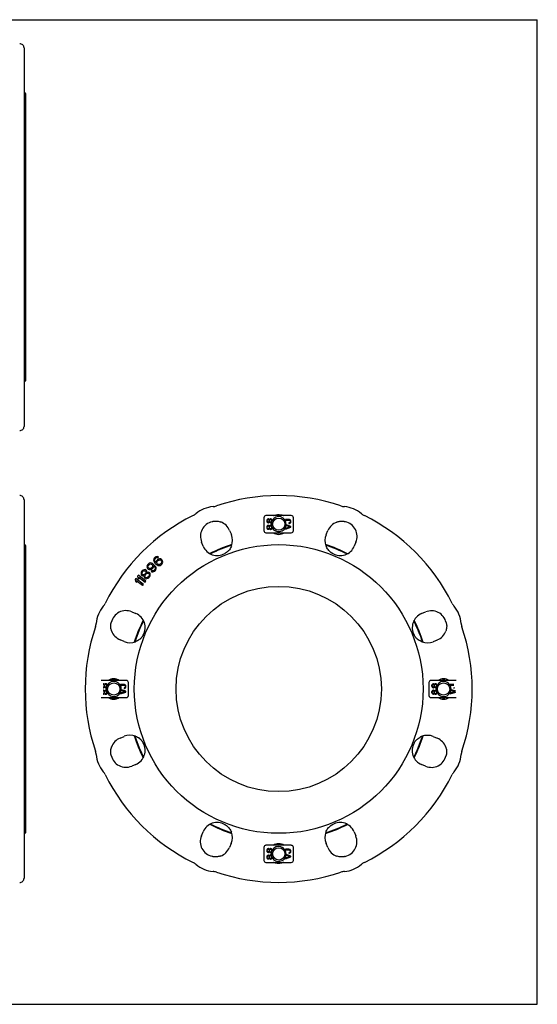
# Model space of a CAD drawing. Header units: inches. Extents: x 0 to 22, y 0 to 17.
# Tile 6 of 6: x 13.1 to 22, y 0 to 17. Entities that reach past the tile are written whole.
import ezdxf

# ---------------------------------------------------------------- set-up
doc = ezdxf.new("R2010")
doc.units = ezdxf.units.IN
doc.header["$LTSCALE"] = 1.21
doc.header["$MEASUREMENT"] = 0
doc.layers.get('0').update_dxf_attribs({"linetype": 'CONTINUOUS'})

msp = doc.modelspace()

# ---------------------------------------------------------------- linework, layer by layer
at = {"color": 7, "linetype": 'CONTINUOUS'}
for p, q in [((0, 17), (22, 17)), ((22, 0), (22, 17)), ((13.142, 16.513), (13.142, 9.977)), ((13.154, 15.737), (13.142, 15.737)), ((13.166, 15.726), (13.166, 10.765)), ((13.154, 10.753), (13.142, 10.753)), ((13.142, 8.712), (13.142, 2.176)), ((16.387, 8.333), (16.393, 8.335)), ((16.393, 8.335), (16.393, 8.335)), ((16.408, 8.339), (16.414, 8.34)), ((16.412, 8.34), (16.416, 8.34)), ((16.414, 8.34), (16.414, 8.34)), ((16.429, 8.342), (16.429, 8.342)), ((17.283, 8.402), (17.283, 8.178)), ((17.755, 8.438), (17.318, 8.438)), ((17.332, 8.361), (17.33, 8.351)), ((17.33, 8.351), (17.33, 8.343)), ((17.33, 8.343), (17.332, 8.333)), ((17.338, 8.371), (17.332, 8.361)), ((17.332, 8.333), (17.338, 8.324)), ((17.344, 8.377), (17.338, 8.371)), ((17.34, 8.351), (17.342, 8.359)), ((17.34, 8.343), (17.34, 8.351)), ((17.342, 8.335), (17.34, 8.343)), ((17.342, 8.359), (17.348, 8.367)), ((17.348, 8.328), (17.342, 8.335)), ((17.354, 8.381), (17.344, 8.377)), ((17.348, 8.367), (17.354, 8.371)), ((17.36, 8.381), (17.354, 8.381)), ((17.354, 8.371), (17.358, 8.371)), ((17.358, 8.371), (17.364, 8.367)), ((17.368, 8.377), (17.36, 8.381)), ((17.364, 8.367), (17.37, 8.359)), ((17.37, 8.335), (17.364, 8.328)), ((17.375, 8.371), (17.368, 8.377)), ((17.37, 8.359), (17.373, 8.351)), ((17.373, 8.343), (17.37, 8.335)), ((17.373, 8.351), (17.373, 8.343)), ((17.377, 8.367), (17.375, 8.371)), ((17.379, 8.371), (17.377, 8.367)), ((17.385, 8.379), (17.379, 8.371)), ((17.381, 8.351), (17.383, 8.359)), ((17.381, 8.343), (17.381, 8.351)), ((17.383, 8.335), (17.381, 8.343)), ((17.383, 8.359), (17.387, 8.367)), ((17.387, 8.328), (17.383, 8.335)), ((17.395, 8.383), (17.385, 8.379)), ((17.387, 8.367), (17.395, 8.373)), ((17.401, 8.383), (17.395, 8.383)), ((17.395, 8.373), (17.401, 8.373)), ((17.411, 8.379), (17.401, 8.383)), ((17.401, 8.373), (17.409, 8.367)), ((17.409, 8.367), (17.413, 8.359)), ((17.413, 8.335), (17.409, 8.328)), ((17.417, 8.373), (17.411, 8.379)), ((17.413, 8.359), (17.415, 8.351)), ((17.415, 8.343), (17.413, 8.335)), ((17.415, 8.351), (17.415, 8.343)), ((17.423, 8.363), (17.417, 8.373)), ((17.417, 8.322), (17.423, 8.332)), ((17.425, 8.353), (17.423, 8.363)), ((17.423, 8.332), (17.425, 8.341)), ((17.425, 8.341), (17.425, 8.353)), ((17.653, 8.37), (17.653, 8.359)), ((17.715, 8.37), (17.653, 8.37)), ((17.653, 8.359), (17.715, 8.359)), ((17.725, 8.368), (17.715, 8.37)), ((17.715, 8.359), (17.723, 8.357)), ((17.723, 8.357), (17.729, 8.353)), ((17.733, 8.364), (17.725, 8.368)), ((17.729, 8.353), (17.733, 8.347)), ((17.741, 8.357), (17.733, 8.364)), ((17.733, 8.347), (17.735, 8.339)), ((17.735, 8.331), (17.733, 8.323)), ((17.735, 8.339), (17.735, 8.331)), ((17.745, 8.349), (17.741, 8.357)), ((17.747, 8.339), (17.745, 8.349)), ((17.745, 8.321), (17.747, 8.331)), ((17.747, 8.331), (17.747, 8.339)), ((17.791, 8.178), (17.791, 8.402)), ((18.646, 8.341), (18.646, 8.341)), ((18.659, 8.339), (18.664, 8.339)), ((18.662, 8.339), (18.662, 8.339)), ((18.662, 8.339), (18.667, 8.338)), ((18.682, 8.334), (18.688, 8.332)), ((18.682, 8.334), (18.682, 8.334)), ((16.69, 8.18), (16.72, 8.109)), ((17.332, 8.249), (17.33, 8.239)), ((17.33, 8.239), (17.33, 8.231)), ((17.33, 8.231), (17.332, 8.221)), ((17.338, 8.259), (17.332, 8.249)), ((17.332, 8.221), (17.338, 8.211)), ((17.338, 8.324), (17.344, 8.318)), ((17.344, 8.265), (17.338, 8.259)), ((17.338, 8.211), (17.344, 8.206)), ((17.34, 8.239), (17.342, 8.247)), ((17.34, 8.231), (17.34, 8.239)), ((17.342, 8.223), (17.34, 8.231)), ((17.342, 8.247), (17.348, 8.255)), ((17.348, 8.215), (17.342, 8.223)), ((17.344, 8.318), (17.354, 8.314)), ((17.354, 8.269), (17.344, 8.265)), ((17.344, 8.206), (17.354, 8.202)), ((17.354, 8.324), (17.348, 8.328)), ((17.348, 8.255), (17.354, 8.259)), ((17.354, 8.211), (17.348, 8.215)), ((17.358, 8.324), (17.354, 8.324)), ((17.354, 8.314), (17.36, 8.314)), ((17.36, 8.269), (17.354, 8.269)), ((17.354, 8.259), (17.358, 8.259)), ((17.358, 8.211), (17.354, 8.211)), ((17.354, 8.202), (17.36, 8.202)), ((17.364, 8.328), (17.358, 8.324)), ((17.358, 8.259), (17.364, 8.255)), ((17.364, 8.215), (17.358, 8.211)), ((17.36, 8.314), (17.368, 8.318)), ((17.368, 8.265), (17.36, 8.269)), ((17.36, 8.202), (17.368, 8.206)), ((17.364, 8.255), (17.37, 8.247)), ((17.37, 8.223), (17.364, 8.215)), ((17.368, 8.318), (17.375, 8.324)), ((17.375, 8.259), (17.368, 8.265)), ((17.368, 8.206), (17.375, 8.211)), ((17.37, 8.247), (17.373, 8.239)), ((17.373, 8.231), (17.37, 8.223)), ((17.373, 8.239), (17.373, 8.231)), ((17.375, 8.324), (17.377, 8.328)), ((17.377, 8.255), (17.375, 8.259)), ((17.375, 8.211), (17.377, 8.215)), ((17.377, 8.328), (17.379, 8.324)), ((17.379, 8.259), (17.377, 8.255)), ((17.377, 8.215), (17.379, 8.211)), ((17.379, 8.324), (17.385, 8.316)), ((17.385, 8.267), (17.379, 8.259)), ((17.379, 8.211), (17.385, 8.204)), ((17.381, 8.239), (17.383, 8.247)), ((17.381, 8.231), (17.381, 8.239)), ((17.383, 8.223), (17.381, 8.231)), ((17.383, 8.247), (17.387, 8.255)), ((17.387, 8.215), (17.383, 8.223)), ((17.385, 8.316), (17.395, 8.312)), ((17.395, 8.27), (17.385, 8.267)), ((17.385, 8.204), (17.395, 8.2)), ((17.395, 8.322), (17.387, 8.328)), ((17.387, 8.255), (17.395, 8.261)), ((17.395, 8.209), (17.387, 8.215)), ((17.401, 8.322), (17.395, 8.322)), ((17.395, 8.312), (17.401, 8.312)), ((17.401, 8.27), (17.395, 8.27)), ((17.395, 8.261), (17.401, 8.261)), ((17.401, 8.209), (17.395, 8.209)), ((17.395, 8.2), (17.401, 8.2)), ((17.409, 8.328), (17.401, 8.322)), ((17.401, 8.312), (17.411, 8.316)), ((17.411, 8.267), (17.401, 8.27)), ((17.401, 8.261), (17.409, 8.255)), ((17.409, 8.215), (17.401, 8.209)), ((17.401, 8.2), (17.411, 8.204)), ((17.409, 8.255), (17.413, 8.247)), ((17.413, 8.223), (17.409, 8.215)), ((17.411, 8.316), (17.417, 8.322)), ((17.417, 8.261), (17.411, 8.267)), ((17.411, 8.204), (17.417, 8.209)), ((17.413, 8.247), (17.415, 8.239)), ((17.415, 8.231), (17.413, 8.223)), ((17.415, 8.296), (17.415, 8.286)), ((17.425, 8.296), (17.415, 8.296)), ((17.415, 8.286), (17.425, 8.286)), ((17.415, 8.239), (17.415, 8.231)), ((17.423, 8.251), (17.417, 8.261)), ((17.417, 8.209), (17.423, 8.219)), ((17.425, 8.241), (17.423, 8.251)), ((17.423, 8.219), (17.425, 8.229)), ((17.425, 8.286), (17.425, 8.296)), ((17.425, 8.229), (17.425, 8.241)), ((17.653, 8.284), (17.653, 8.272)), ((17.747, 8.252), (17.653, 8.284)), ((17.653, 8.272), (17.735, 8.244)), ((17.735, 8.244), (17.653, 8.217)), ((17.653, 8.205), (17.747, 8.237)), ((17.653, 8.217), (17.653, 8.205)), ((17.723, 8.313), (17.715, 8.311)), ((17.715, 8.311), (17.715, 8.3)), ((17.715, 8.3), (17.725, 8.301)), ((17.729, 8.317), (17.723, 8.313)), ((17.725, 8.301), (17.733, 8.305)), ((17.733, 8.323), (17.729, 8.317)), ((17.733, 8.305), (17.741, 8.313)), ((17.741, 8.313), (17.745, 8.321)), ((17.747, 8.237), (17.747, 8.252)), ((18.357, 8.109), (18.386, 8.179)), ((17.318, 8.142), (17.755, 8.142)), ((13.154, 7.936), (13.142, 7.936)), ((13.166, 7.924), (13.166, 2.963)), ((16.235, 7.909), (16.206, 7.98)), ((16.674, 7.835), (16.674, 7.835)), ((18.4, 7.836), (18.4, 7.836)), ((18.87, 7.979), (18.841, 7.908)), ((15.383, 7.694), (15.378, 7.674)), ((15.378, 7.674), (15.38, 7.657)), ((15.38, 7.657), (15.387, 7.639)), ((15.394, 7.708), (15.383, 7.694)), ((15.404, 7.718), (15.394, 7.708)), ((15.395, 7.671), (15.398, 7.683)), ((15.397, 7.659), (15.395, 7.671)), ((15.402, 7.649), (15.397, 7.659)), ((15.398, 7.683), (15.403, 7.693)), ((15.403, 7.693), (15.418, 7.707)), ((15.418, 7.727), (15.404, 7.718)), ((15.438, 7.731), (15.418, 7.727)), ((15.418, 7.707), (15.428, 7.712)), ((15.424, 7.65), (15.419, 7.626)), ((15.435, 7.665), (15.424, 7.65)), ((15.428, 7.712), (15.44, 7.714)), ((15.447, 7.677), (15.435, 7.665)), ((15.455, 7.728), (15.438, 7.731)), ((15.44, 7.714), (15.453, 7.711)), ((15.444, 7.65), (15.462, 7.666)), ((15.462, 7.686), (15.447, 7.677)), ((15.453, 7.711), (15.465, 7.723)), ((15.465, 7.723), (15.455, 7.728)), ((15.482, 7.69), (15.462, 7.686)), ((15.462, 7.666), (15.472, 7.671)), ((15.472, 7.671), (15.484, 7.673)), ((15.497, 7.689), (15.482, 7.69)), ((15.484, 7.673), (15.494, 7.672)), ((15.494, 7.672), (15.503, 7.667)), ((15.514, 7.681), (15.497, 7.689)), ((15.503, 7.667), (15.511, 7.659)), ((15.511, 7.659), (15.515, 7.649)), ((15.526, 7.668), (15.514, 7.681)), ((15.533, 7.651), (15.526, 7.668)), ((15.535, 7.634), (15.533, 7.651)), ((16.61, 7.785), (16.605, 7.782)), ((16.615, 7.787), (16.61, 7.785)), ((16.61, 7.785), (16.61, 7.785)), ((16.621, 7.79), (16.615, 7.787)), ((16.625, 7.793), (16.621, 7.79)), ((16.623, 7.791), (16.621, 7.79)), ((16.623, 7.791), (16.623, 7.791)), ((18.454, 7.79), (18.45, 7.793)), ((18.455, 7.79), (18.452, 7.791)), ((18.452, 7.791), (18.452, 7.791)), ((18.46, 7.787), (18.455, 7.79)), ((18.465, 7.785), (18.46, 7.787)), ((18.465, 7.785), (18.465, 7.785)), ((18.47, 7.782), (18.465, 7.785)), ((15.182, 7.487), (15.173, 7.477)), ((15.196, 7.498), (15.182, 7.487)), ((15.195, 7.476), (15.207, 7.484)), ((15.215, 7.504), (15.196, 7.498)), ((15.207, 7.484), (15.224, 7.487)), ((15.23, 7.505), (15.215, 7.504)), ((15.224, 7.487), (15.236, 7.486)), ((15.247, 7.499), (15.23, 7.505)), ((15.236, 7.486), (15.242, 7.481)), ((15.242, 7.481), (15.245, 7.469)), ((15.255, 7.492), (15.247, 7.499)), ((15.262, 7.477), (15.255, 7.492)), ((15.268, 7.578), (15.264, 7.558)), ((15.264, 7.558), (15.267, 7.541)), ((15.267, 7.541), (15.275, 7.524)), ((15.278, 7.593), (15.268, 7.578)), ((15.275, 7.524), (15.285, 7.514)), ((15.29, 7.605), (15.278, 7.593)), ((15.281, 7.556), (15.283, 7.568)), ((15.284, 7.544), (15.281, 7.556)), ((15.283, 7.568), (15.288, 7.578)), ((15.289, 7.534), (15.284, 7.544)), ((15.285, 7.514), (15.303, 7.507)), ((15.288, 7.578), (15.305, 7.596)), ((15.295, 7.529), (15.289, 7.534)), ((15.304, 7.615), (15.29, 7.605)), ((15.305, 7.524), (15.295, 7.529)), ((15.303, 7.507), (15.32, 7.505)), ((15.324, 7.62), (15.304, 7.615)), ((15.305, 7.596), (15.314, 7.601)), ((15.317, 7.522), (15.305, 7.524)), ((15.314, 7.601), (15.327, 7.603)), ((15.329, 7.524), (15.317, 7.522)), ((15.32, 7.505), (15.34, 7.51)), ((15.341, 7.618), (15.324, 7.62)), ((15.327, 7.603), (15.339, 7.601)), ((15.339, 7.529), (15.329, 7.524)), ((15.35, 7.485), (15.338, 7.473)), ((15.339, 7.601), (15.349, 7.596)), ((15.356, 7.547), (15.339, 7.529)), ((15.34, 7.51), (15.354, 7.52)), ((15.358, 7.611), (15.341, 7.618)), ((15.349, 7.596), (15.354, 7.591)), ((15.363, 7.483), (15.35, 7.485)), ((15.354, 7.591), (15.359, 7.581)), ((15.354, 7.52), (15.366, 7.532)), ((15.36, 7.557), (15.356, 7.547)), ((15.379, 7.596), (15.358, 7.611)), ((15.359, 7.581), (15.362, 7.569)), ((15.362, 7.569), (15.36, 7.557)), ((15.375, 7.486), (15.363, 7.483)), ((15.366, 7.532), (15.375, 7.547)), ((15.375, 7.547), (15.379, 7.572)), ((15.384, 7.491), (15.375, 7.486)), ((15.396, 7.579), (15.379, 7.596)), ((15.379, 7.572), (15.384, 7.567)), ((15.384, 7.567), (15.397, 7.55)), ((15.399, 7.505), (15.384, 7.491)), ((15.385, 7.471), (15.4, 7.481)), ((15.387, 7.639), (15.402, 7.619)), ((15.412, 7.56), (15.396, 7.579)), ((15.397, 7.55), (15.403, 7.54)), ((15.403, 7.515), (15.399, 7.505)), ((15.4, 7.481), (15.409, 7.491)), ((15.414, 7.631), (15.402, 7.649)), ((15.402, 7.619), (15.419, 7.601)), ((15.403, 7.54), (15.405, 7.528)), ((15.405, 7.528), (15.403, 7.515)), ((15.409, 7.491), (15.418, 7.506)), ((15.42, 7.543), (15.412, 7.56)), ((15.419, 7.626), (15.414, 7.631)), ((15.418, 7.506), (15.423, 7.525)), ((15.419, 7.601), (15.438, 7.586)), ((15.423, 7.525), (15.42, 7.543)), ((15.436, 7.628), (15.439, 7.64)), ((15.436, 7.618), (15.436, 7.628)), ((15.441, 7.608), (15.436, 7.618)), ((15.438, 7.586), (15.455, 7.578)), ((15.439, 7.64), (15.444, 7.65)), ((15.448, 7.6), (15.441, 7.608)), ((15.458, 7.595), (15.448, 7.6)), ((15.455, 7.578), (15.472, 7.574)), ((15.47, 7.592), (15.458, 7.595)), ((15.482, 7.594), (15.47, 7.592)), ((15.472, 7.574), (15.492, 7.579)), ((15.492, 7.598), (15.482, 7.594)), ((15.51, 7.615), (15.492, 7.598)), ((15.492, 7.579), (15.507, 7.588)), ((15.507, 7.588), (15.519, 7.6)), ((15.515, 7.625), (15.51, 7.615)), ((15.515, 7.649), (15.518, 7.637)), ((15.518, 7.637), (15.515, 7.625)), ((15.519, 7.6), (15.53, 7.614)), ((15.53, 7.614), (15.535, 7.634)), ((15.071, 7.351), (15.058, 7.335)), ((15.058, 7.335), (15.065, 7.304)), ((15.202, 7.251), (15.071, 7.351)), ((15.087, 7.287), (15.08, 7.318)), ((15.08, 7.318), (15.189, 7.235)), ((15.116, 7.408), (15.103, 7.392)), ((15.103, 7.392), (15.109, 7.361)), ((15.109, 7.361), (15.131, 7.343)), ((15.245, 7.305), (15.116, 7.408)), ((15.131, 7.343), (15.125, 7.375)), ((15.125, 7.375), (15.232, 7.289)), ((15.164, 7.461), (15.161, 7.441)), ((15.161, 7.441), (15.162, 7.427)), ((15.162, 7.427), (15.171, 7.41)), ((15.173, 7.477), (15.164, 7.461)), ((15.171, 7.41), (15.179, 7.403)), ((15.179, 7.435), (15.18, 7.452)), ((15.182, 7.423), (15.179, 7.435)), ((15.179, 7.403), (15.194, 7.399)), ((15.18, 7.452), (15.186, 7.465)), ((15.187, 7.418), (15.182, 7.423)), ((15.186, 7.465), (15.195, 7.476)), ((15.2, 7.417), (15.187, 7.418)), ((15.194, 7.399), (15.209, 7.4)), ((15.217, 7.42), (15.2, 7.417)), ((15.209, 7.4), (15.216, 7.403)), ((15.214, 7.395), (15.213, 7.378)), ((15.213, 7.378), (15.222, 7.361)), ((15.216, 7.403), (15.214, 7.395)), ((15.229, 7.428), (15.217, 7.42)), ((15.222, 7.361), (15.23, 7.354)), ((15.238, 7.439), (15.229, 7.428)), ((15.229, 7.391), (15.233, 7.406)), ((15.233, 7.374), (15.229, 7.391)), ((15.23, 7.354), (15.248, 7.348)), ((15.233, 7.406), (15.239, 7.419)), ((15.241, 7.367), (15.233, 7.374)), ((15.244, 7.451), (15.238, 7.439)), ((15.239, 7.419), (15.248, 7.43)), ((15.259, 7.366), (15.241, 7.367)), ((15.245, 7.469), (15.244, 7.451)), ((15.248, 7.43), (15.26, 7.438)), ((15.248, 7.348), (15.262, 7.349)), ((15.273, 7.372), (15.259, 7.366)), ((15.26, 7.438), (15.274, 7.444)), ((15.261, 7.455), (15.263, 7.463)), ((15.268, 7.458), (15.261, 7.455)), ((15.263, 7.463), (15.262, 7.477)), ((15.262, 7.349), (15.282, 7.355)), ((15.285, 7.461), (15.268, 7.458)), ((15.285, 7.38), (15.273, 7.372)), ((15.274, 7.444), (15.292, 7.442)), ((15.282, 7.355), (15.296, 7.366)), ((15.303, 7.455), (15.285, 7.461)), ((15.294, 7.39), (15.285, 7.38)), ((15.292, 7.442), (15.3, 7.435)), ((15.3, 7.403), (15.294, 7.39)), ((15.296, 7.366), (15.309, 7.382)), ((15.3, 7.435), (15.304, 7.418)), ((15.304, 7.418), (15.3, 7.403)), ((15.311, 7.448), (15.303, 7.455)), ((15.309, 7.382), (15.318, 7.397)), ((15.32, 7.432), (15.311, 7.448)), ((15.318, 7.397), (15.321, 7.417)), ((15.321, 7.417), (15.32, 7.432)), ((15.338, 7.473), (15.348, 7.468)), ((15.348, 7.468), (15.366, 7.466)), ((15.366, 7.466), (15.385, 7.471)), ((15.065, 7.304), (15.087, 7.287)), ((15.189, 7.235), (15.202, 7.251)), ((15.232, 7.289), (15.245, 7.305)), ((15.002, 6.777), (15.073, 6.748)), ((20.002, 6.745), (20.073, 6.775)), ((14.64, 6.552), (14.64, 6.552)), ((14.641, 6.568), (14.643, 6.574)), ((14.641, 6.566), (14.642, 6.57)), ((14.641, 6.568), (14.641, 6.568)), ((14.647, 6.589), (14.648, 6.594)), ((14.647, 6.589), (14.647, 6.589)), ((20.426, 6.593), (20.428, 6.588)), ((20.428, 6.588), (20.428, 6.588)), ((20.432, 6.572), (20.433, 6.567)), ((20.433, 6.569), (20.434, 6.565)), ((20.433, 6.567), (20.433, 6.567)), ((20.435, 6.551), (20.435, 6.551)), ((14.872, 6.263), (14.801, 6.293)), ((15.144, 6.307), (15.144, 6.307)), ((15.19, 6.361), (15.188, 6.357)), ((15.191, 6.361), (15.189, 6.359)), ((15.189, 6.359), (15.189, 6.359)), ((15.193, 6.367), (15.191, 6.361)), ((15.196, 6.371), (15.193, 6.367)), ((15.199, 6.377), (15.196, 6.371)), ((15.196, 6.371), (15.196, 6.371)), ((19.878, 6.37), (19.876, 6.375)), ((19.881, 6.365), (19.878, 6.37)), ((19.878, 6.37), (19.878, 6.37)), ((19.883, 6.36), (19.881, 6.365)), ((19.885, 6.358), (19.883, 6.36)), ((19.886, 6.355), (19.884, 6.359)), ((19.885, 6.358), (19.885, 6.358)), ((19.929, 6.306), (19.929, 6.306)), ((20.274, 6.29), (20.203, 6.261)), ((14.714, 5.618), (14.691, 5.618)), ((14.909, 5.591), (14.472, 5.591)), ((14.514, 5.534), (14.508, 5.534)), ((14.508, 5.524), (14.512, 5.524)), ((14.512, 5.477), (14.508, 5.477)), ((14.508, 5.467), (14.514, 5.467)), ((14.512, 5.524), (14.518, 5.52)), ((14.518, 5.481), (14.512, 5.477)), ((14.522, 5.53), (14.514, 5.534)), ((14.514, 5.467), (14.522, 5.471)), ((14.518, 5.52), (14.524, 5.513)), ((14.524, 5.489), (14.518, 5.481)), ((14.528, 5.524), (14.522, 5.53)), ((14.522, 5.471), (14.528, 5.477)), ((14.524, 5.513), (14.526, 5.505)), ((14.526, 5.497), (14.524, 5.489)), ((14.526, 5.505), (14.526, 5.497)), ((14.53, 5.52), (14.528, 5.524)), ((14.528, 5.477), (14.53, 5.481)), ((14.532, 5.524), (14.53, 5.52)), ((14.53, 5.481), (14.532, 5.477)), ((14.538, 5.532), (14.532, 5.524)), ((14.532, 5.477), (14.538, 5.469)), ((14.534, 5.505), (14.536, 5.513)), ((14.534, 5.497), (14.534, 5.505)), ((14.536, 5.489), (14.534, 5.497)), ((14.536, 5.513), (14.54, 5.52)), ((14.54, 5.481), (14.536, 5.489)), ((14.548, 5.536), (14.538, 5.532)), ((14.538, 5.469), (14.548, 5.465)), ((14.54, 5.52), (14.548, 5.526)), ((14.548, 5.475), (14.54, 5.481)), ((14.554, 5.536), (14.548, 5.536)), ((14.548, 5.526), (14.554, 5.526)), ((14.554, 5.475), (14.548, 5.475)), ((14.548, 5.465), (14.554, 5.465)), ((14.564, 5.532), (14.554, 5.536)), ((14.554, 5.526), (14.562, 5.52)), ((14.562, 5.481), (14.554, 5.475)), ((14.554, 5.465), (14.564, 5.469)), ((14.562, 5.52), (14.566, 5.513)), ((14.566, 5.489), (14.562, 5.481)), ((14.57, 5.526), (14.564, 5.532)), ((14.564, 5.469), (14.57, 5.475)), ((14.566, 5.513), (14.568, 5.505)), ((14.568, 5.497), (14.566, 5.489)), ((14.568, 5.505), (14.568, 5.497)), ((14.568, 5.45), (14.568, 5.44)), ((14.578, 5.45), (14.568, 5.45)), ((14.576, 5.517), (14.57, 5.526)), ((14.57, 5.475), (14.576, 5.485)), ((14.578, 5.507), (14.576, 5.517)), ((14.576, 5.485), (14.578, 5.495)), ((14.578, 5.495), (14.578, 5.507)), ((14.578, 5.44), (14.578, 5.45)), ((14.806, 5.524), (14.806, 5.512)), ((14.869, 5.524), (14.806, 5.524)), ((14.806, 5.512), (14.869, 5.512)), ((14.879, 5.522), (14.869, 5.524)), ((14.869, 5.512), (14.877, 5.51)), ((14.877, 5.467), (14.869, 5.465)), ((14.869, 5.465), (14.869, 5.453)), ((14.869, 5.453), (14.879, 5.455)), ((14.877, 5.51), (14.883, 5.506)), ((14.883, 5.471), (14.877, 5.467)), ((14.887, 5.518), (14.879, 5.522)), ((14.879, 5.455), (14.887, 5.459)), ((14.883, 5.506), (14.887, 5.5)), ((14.887, 5.477), (14.883, 5.471)), ((14.895, 5.51), (14.887, 5.518)), ((14.887, 5.5), (14.889, 5.492)), ((14.889, 5.485), (14.887, 5.477)), ((14.887, 5.459), (14.895, 5.467)), ((14.889, 5.492), (14.889, 5.485)), ((14.899, 5.502), (14.895, 5.51)), ((14.895, 5.467), (14.899, 5.475)), ((14.901, 5.492), (14.899, 5.502)), ((14.899, 5.475), (14.901, 5.485)), ((14.901, 5.485), (14.901, 5.492)), ((14.944, 5.331), (14.944, 5.556)), ((20.129, 5.556), (20.129, 5.331)), ((20.602, 5.591), (20.165, 5.591)), ((20.179, 5.515), (20.177, 5.505)), ((20.177, 5.505), (20.177, 5.497)), ((20.177, 5.497), (20.179, 5.487)), ((20.185, 5.524), (20.179, 5.515)), ((20.179, 5.487), (20.185, 5.477)), ((20.191, 5.53), (20.185, 5.524)), ((20.185, 5.477), (20.191, 5.471)), ((20.187, 5.505), (20.189, 5.513)), ((20.187, 5.497), (20.187, 5.505)), ((20.189, 5.489), (20.187, 5.497)), ((20.189, 5.513), (20.195, 5.52)), ((20.195, 5.481), (20.189, 5.489)), ((20.201, 5.534), (20.191, 5.53)), ((20.191, 5.471), (20.201, 5.467)), ((20.195, 5.52), (20.201, 5.524)), ((20.201, 5.477), (20.195, 5.481)), ((20.207, 5.534), (20.201, 5.534)), ((20.201, 5.524), (20.205, 5.524)), ((20.205, 5.477), (20.201, 5.477)), ((20.201, 5.467), (20.207, 5.467)), ((20.205, 5.524), (20.211, 5.52)), ((20.211, 5.481), (20.205, 5.477)), ((20.215, 5.53), (20.207, 5.534)), ((20.207, 5.467), (20.215, 5.471)), ((20.211, 5.52), (20.217, 5.513)), ((20.217, 5.489), (20.211, 5.481)), ((20.221, 5.524), (20.215, 5.53)), ((20.215, 5.471), (20.221, 5.477)), ((20.217, 5.513), (20.219, 5.505)), ((20.219, 5.497), (20.217, 5.489)), ((20.219, 5.505), (20.219, 5.497)), ((20.223, 5.52), (20.221, 5.524)), ((20.221, 5.477), (20.223, 5.481)), ((20.225, 5.524), (20.223, 5.52)), ((20.223, 5.481), (20.225, 5.477)), ((20.231, 5.532), (20.225, 5.524)), ((20.225, 5.477), (20.231, 5.469)), ((20.227, 5.505), (20.229, 5.513)), ((20.227, 5.497), (20.227, 5.505)), ((20.229, 5.489), (20.227, 5.497)), ((20.229, 5.513), (20.233, 5.52)), ((20.233, 5.481), (20.229, 5.489)), ((20.241, 5.536), (20.231, 5.532)), ((20.231, 5.469), (20.241, 5.465)), ((20.233, 5.52), (20.241, 5.526)), ((20.241, 5.475), (20.233, 5.481)), ((20.247, 5.536), (20.241, 5.536)), ((20.241, 5.526), (20.247, 5.526)), ((20.247, 5.475), (20.241, 5.475)), ((20.241, 5.465), (20.247, 5.465)), ((20.257, 5.532), (20.247, 5.536)), ((20.247, 5.526), (20.255, 5.52)), ((20.255, 5.481), (20.247, 5.475)), ((20.247, 5.465), (20.257, 5.469)), ((20.255, 5.52), (20.259, 5.513)), ((20.259, 5.489), (20.255, 5.481)), ((20.263, 5.526), (20.257, 5.532)), ((20.257, 5.469), (20.263, 5.475)), ((20.259, 5.513), (20.261, 5.505)), ((20.261, 5.497), (20.259, 5.489)), ((20.261, 5.505), (20.261, 5.497)), ((20.271, 5.45), (20.261, 5.45)), ((20.261, 5.45), (20.261, 5.44)), ((20.269, 5.517), (20.263, 5.526)), ((20.263, 5.475), (20.269, 5.485)), ((20.271, 5.507), (20.269, 5.517)), ((20.269, 5.485), (20.271, 5.495)), ((20.271, 5.495), (20.271, 5.507)), ((20.271, 5.44), (20.271, 5.45)), ((20.562, 5.524), (20.499, 5.524)), ((20.499, 5.524), (20.499, 5.512)), ((20.499, 5.512), (20.562, 5.512)), ((20.57, 5.467), (20.562, 5.465)), ((20.562, 5.465), (20.562, 5.453)), ((14.472, 5.296), (14.909, 5.296)), ((14.514, 5.422), (14.508, 5.422)), ((14.508, 5.412), (14.512, 5.412)), ((14.512, 5.365), (14.508, 5.365)), ((14.508, 5.355), (14.514, 5.355)), ((14.512, 5.412), (14.518, 5.408)), ((14.518, 5.369), (14.512, 5.365)), ((14.522, 5.418), (14.514, 5.422)), ((14.514, 5.355), (14.522, 5.359)), ((14.518, 5.408), (14.524, 5.4)), ((14.524, 5.377), (14.518, 5.369)), ((14.528, 5.412), (14.522, 5.418)), ((14.522, 5.359), (14.528, 5.365)), ((14.524, 5.4), (14.526, 5.393)), ((14.526, 5.385), (14.524, 5.377)), ((14.526, 5.393), (14.526, 5.385)), ((14.53, 5.408), (14.528, 5.412)), ((14.528, 5.365), (14.53, 5.369)), ((14.532, 5.412), (14.53, 5.408)), ((14.53, 5.369), (14.532, 5.365)), ((14.538, 5.42), (14.532, 5.412)), ((14.532, 5.365), (14.538, 5.357)), ((14.534, 5.393), (14.536, 5.4)), ((14.534, 5.385), (14.534, 5.393)), ((14.536, 5.377), (14.534, 5.385)), ((14.536, 5.4), (14.54, 5.408)), ((14.54, 5.369), (14.536, 5.377)), ((14.548, 5.424), (14.538, 5.42)), ((14.538, 5.357), (14.548, 5.353)), ((14.54, 5.408), (14.548, 5.414)), ((14.548, 5.363), (14.54, 5.369)), ((14.554, 5.424), (14.548, 5.424)), ((14.548, 5.414), (14.554, 5.414)), ((14.554, 5.363), (14.548, 5.363)), ((14.548, 5.353), (14.554, 5.353)), ((14.564, 5.42), (14.554, 5.424)), ((14.554, 5.414), (14.562, 5.408)), ((14.562, 5.369), (14.554, 5.363)), ((14.554, 5.353), (14.564, 5.357)), ((14.562, 5.408), (14.566, 5.4)), ((14.566, 5.377), (14.562, 5.369)), ((14.57, 5.414), (14.564, 5.42)), ((14.564, 5.357), (14.57, 5.363)), ((14.566, 5.4), (14.568, 5.393)), ((14.568, 5.385), (14.566, 5.377)), ((14.568, 5.44), (14.578, 5.44)), ((14.568, 5.393), (14.568, 5.385)), ((14.576, 5.404), (14.57, 5.414)), ((14.57, 5.363), (14.576, 5.373)), ((14.578, 5.395), (14.576, 5.404)), ((14.576, 5.373), (14.578, 5.383)), ((14.578, 5.383), (14.578, 5.395)), ((14.806, 5.437), (14.806, 5.425)), ((14.901, 5.406), (14.806, 5.437)), ((14.806, 5.425), (14.889, 5.398)), ((14.889, 5.398), (14.806, 5.37)), ((14.806, 5.359), (14.901, 5.39)), ((14.806, 5.37), (14.806, 5.359)), ((14.901, 5.39), (14.901, 5.406)), ((20.165, 5.296), (20.602, 5.296)), ((20.179, 5.402), (20.177, 5.393)), ((20.177, 5.393), (20.177, 5.385)), ((20.177, 5.385), (20.179, 5.375)), ((20.185, 5.412), (20.179, 5.402)), ((20.179, 5.375), (20.185, 5.365)), ((20.191, 5.418), (20.185, 5.412)), ((20.185, 5.365), (20.191, 5.359)), ((20.187, 5.393), (20.189, 5.4)), ((20.187, 5.385), (20.187, 5.393)), ((20.189, 5.377), (20.187, 5.385)), ((20.189, 5.4), (20.195, 5.408)), ((20.195, 5.369), (20.189, 5.377)), ((20.201, 5.422), (20.191, 5.418)), ((20.191, 5.359), (20.201, 5.355)), ((20.195, 5.408), (20.201, 5.412)), ((20.201, 5.365), (20.195, 5.369)), ((20.207, 5.422), (20.201, 5.422)), ((20.201, 5.412), (20.205, 5.412)), ((20.205, 5.365), (20.201, 5.365)), ((20.201, 5.355), (20.207, 5.355)), ((20.205, 5.412), (20.211, 5.408)), ((20.211, 5.369), (20.205, 5.365)), ((20.215, 5.418), (20.207, 5.422)), ((20.207, 5.355), (20.215, 5.359)), ((20.211, 5.408), (20.217, 5.4)), ((20.217, 5.377), (20.211, 5.369)), ((20.221, 5.412), (20.215, 5.418)), ((20.215, 5.359), (20.221, 5.365)), ((20.217, 5.4), (20.219, 5.393)), ((20.219, 5.385), (20.217, 5.377)), ((20.219, 5.393), (20.219, 5.385)), ((20.223, 5.408), (20.221, 5.412)), ((20.221, 5.365), (20.223, 5.369)), ((20.225, 5.412), (20.223, 5.408)), ((20.223, 5.369), (20.225, 5.365)), ((20.231, 5.42), (20.225, 5.412)), ((20.225, 5.365), (20.231, 5.357)), ((20.227, 5.393), (20.229, 5.4)), ((20.227, 5.385), (20.227, 5.393)), ((20.229, 5.377), (20.227, 5.385)), ((20.229, 5.4), (20.233, 5.408)), ((20.233, 5.369), (20.229, 5.377)), ((20.241, 5.424), (20.231, 5.42)), ((20.231, 5.357), (20.241, 5.353)), ((20.233, 5.408), (20.241, 5.414)), ((20.241, 5.363), (20.233, 5.369)), ((20.247, 5.424), (20.241, 5.424)), ((20.241, 5.414), (20.247, 5.414)), ((20.247, 5.363), (20.241, 5.363)), ((20.241, 5.353), (20.247, 5.353)), ((20.257, 5.42), (20.247, 5.424)), ((20.247, 5.414), (20.255, 5.408)), ((20.255, 5.369), (20.247, 5.363)), ((20.247, 5.353), (20.257, 5.357)), ((20.255, 5.408), (20.259, 5.4)), ((20.259, 5.377), (20.255, 5.369)), ((20.263, 5.414), (20.257, 5.42)), ((20.257, 5.357), (20.263, 5.363)), ((20.259, 5.4), (20.261, 5.393)), ((20.261, 5.385), (20.259, 5.377)), ((20.261, 5.44), (20.271, 5.44)), ((20.261, 5.393), (20.261, 5.385)), ((20.269, 5.404), (20.263, 5.414)), ((20.263, 5.363), (20.269, 5.373)), ((20.271, 5.395), (20.269, 5.404)), ((20.269, 5.373), (20.271, 5.383)), ((20.271, 5.383), (20.271, 5.395)), ((20.594, 5.406), (20.499, 5.437)), ((20.499, 5.437), (20.499, 5.425)), ((20.499, 5.425), (20.582, 5.398)), ((20.582, 5.398), (20.499, 5.37)), ((20.499, 5.359), (20.594, 5.39)), ((20.499, 5.37), (20.499, 5.359)), ((14.691, 5.269), (14.714, 5.269)), ((14.8, 4.597), (14.871, 4.626)), ((20.202, 4.624), (20.273, 4.594)), ((15.145, 4.581), (15.145, 4.581)), ((15.188, 4.532), (15.19, 4.528)), ((15.189, 4.53), (15.189, 4.53)), ((15.189, 4.53), (15.191, 4.527)), ((15.191, 4.527), (15.193, 4.522)), ((15.193, 4.522), (15.196, 4.517)), ((15.196, 4.517), (15.198, 4.512)), ((15.196, 4.517), (15.196, 4.517)), ((19.875, 4.511), (19.878, 4.516)), ((19.878, 4.516), (19.88, 4.521)), ((19.878, 4.516), (19.878, 4.516)), ((19.88, 4.521), (19.883, 4.526)), ((19.883, 4.526), (19.885, 4.529)), ((19.884, 4.527), (19.886, 4.531)), ((19.885, 4.529), (19.885, 4.529)), ((19.93, 4.58), (19.93, 4.58)), ((14.639, 4.336), (14.639, 4.336)), ((14.641, 4.318), (14.64, 4.322)), ((14.642, 4.315), (14.641, 4.32)), ((14.641, 4.32), (14.641, 4.32)), ((14.646, 4.299), (14.646, 4.3)), ((14.648, 4.294), (14.646, 4.3)), ((20.427, 4.299), (20.426, 4.293)), ((20.427, 4.299), (20.427, 4.298)), ((20.433, 4.319), (20.431, 4.314)), ((20.433, 4.321), (20.432, 4.317)), ((20.433, 4.319), (20.433, 4.319)), ((20.434, 4.335), (20.434, 4.335)), ((15.072, 4.142), (15.001, 4.113)), ((20.072, 4.11), (20.001, 4.14)), ((16.604, 3.105), (16.609, 3.102)), ((16.609, 3.103), (16.609, 3.102)), ((16.609, 3.103), (16.614, 3.1)), ((16.614, 3.1), (16.619, 3.097)), ((16.619, 3.097), (16.622, 3.096)), ((16.62, 3.097), (16.624, 3.095)), ((16.622, 3.096), (16.622, 3.096)), ((18.449, 3.094), (18.453, 3.097)), ((18.451, 3.096), (18.453, 3.097)), ((18.451, 3.096), (18.451, 3.096)), ((18.453, 3.097), (18.459, 3.1)), ((18.459, 3.1), (18.464, 3.102)), ((18.464, 3.102), (18.469, 3.105)), ((18.464, 3.102), (18.464, 3.102)), ((13.154, 2.952), (13.142, 2.952)), ((16.204, 2.909), (16.233, 2.98)), ((16.674, 3.051), (16.674, 3.051)), ((18.399, 3.052), (18.399, 3.052)), ((18.839, 2.978), (18.868, 2.907)), ((16.717, 2.779), (16.688, 2.708)), ((17.755, 2.745), (17.318, 2.745)), ((18.384, 2.707), (18.354, 2.778)), ((16.392, 2.553), (16.386, 2.555)), ((16.392, 2.553), (16.392, 2.554)), ((17.283, 2.709), (17.283, 2.485)), ((17.332, 2.668), (17.33, 2.658)), ((17.33, 2.658), (17.33, 2.65)), ((17.33, 2.65), (17.332, 2.641)), ((17.332, 2.556), (17.33, 2.546)), ((17.338, 2.678), (17.332, 2.668)), ((17.332, 2.641), (17.338, 2.631)), ((17.338, 2.566), (17.332, 2.556)), ((17.344, 2.684), (17.338, 2.678)), ((17.338, 2.631), (17.344, 2.625)), ((17.344, 2.572), (17.338, 2.566)), ((17.34, 2.658), (17.342, 2.666)), ((17.34, 2.65), (17.34, 2.658)), ((17.342, 2.643), (17.34, 2.65)), ((17.34, 2.546), (17.342, 2.554)), ((17.342, 2.666), (17.348, 2.674)), ((17.348, 2.635), (17.342, 2.643)), ((17.342, 2.554), (17.348, 2.562)), ((17.354, 2.688), (17.344, 2.684)), ((17.344, 2.625), (17.354, 2.621)), ((17.354, 2.576), (17.344, 2.572)), ((17.348, 2.674), (17.354, 2.678)), ((17.354, 2.631), (17.348, 2.635)), ((17.348, 2.562), (17.354, 2.566)), ((17.36, 2.688), (17.354, 2.688)), ((17.354, 2.678), (17.358, 2.678)), ((17.358, 2.631), (17.354, 2.631)), ((17.354, 2.621), (17.36, 2.621)), ((17.36, 2.576), (17.354, 2.576)), ((17.354, 2.566), (17.358, 2.566)), ((17.358, 2.678), (17.364, 2.674)), ((17.364, 2.635), (17.358, 2.631)), ((17.358, 2.566), (17.364, 2.562)), ((17.368, 2.684), (17.36, 2.688)), ((17.36, 2.621), (17.368, 2.625)), ((17.368, 2.572), (17.36, 2.576)), ((17.364, 2.674), (17.37, 2.666)), ((17.37, 2.643), (17.364, 2.635)), ((17.364, 2.562), (17.37, 2.554)), ((17.375, 2.678), (17.368, 2.684)), ((17.368, 2.625), (17.375, 2.631)), ((17.375, 2.566), (17.368, 2.572)), ((17.37, 2.666), (17.373, 2.658)), ((17.373, 2.65), (17.37, 2.643)), ((17.37, 2.554), (17.373, 2.546)), ((17.373, 2.658), (17.373, 2.65)), ((17.377, 2.674), (17.375, 2.678)), ((17.375, 2.631), (17.377, 2.635)), ((17.377, 2.562), (17.375, 2.566)), ((17.379, 2.678), (17.377, 2.674)), ((17.377, 2.635), (17.379, 2.631)), ((17.379, 2.566), (17.377, 2.562)), ((17.385, 2.686), (17.379, 2.678)), ((17.379, 2.631), (17.385, 2.623)), ((17.385, 2.574), (17.379, 2.566)), ((17.381, 2.658), (17.383, 2.666)), ((17.381, 2.65), (17.381, 2.658)), ((17.383, 2.643), (17.381, 2.65)), ((17.381, 2.546), (17.383, 2.554)), ((17.383, 2.666), (17.387, 2.674)), ((17.387, 2.635), (17.383, 2.643)), ((17.383, 2.554), (17.387, 2.562)), ((17.395, 2.69), (17.385, 2.686)), ((17.385, 2.623), (17.395, 2.619)), ((17.395, 2.578), (17.385, 2.574)), ((17.387, 2.674), (17.395, 2.68)), ((17.395, 2.629), (17.387, 2.635)), ((17.387, 2.562), (17.395, 2.568)), ((17.401, 2.69), (17.395, 2.69)), ((17.395, 2.68), (17.401, 2.68)), ((17.401, 2.629), (17.395, 2.629)), ((17.395, 2.619), (17.401, 2.619)), ((17.401, 2.578), (17.395, 2.578)), ((17.395, 2.568), (17.401, 2.568)), ((17.411, 2.686), (17.401, 2.69)), ((17.401, 2.68), (17.409, 2.674)), ((17.409, 2.635), (17.401, 2.629)), ((17.401, 2.619), (17.411, 2.623)), ((17.411, 2.574), (17.401, 2.578)), ((17.401, 2.568), (17.409, 2.562)), ((17.409, 2.674), (17.413, 2.666)), ((17.413, 2.643), (17.409, 2.635)), ((17.409, 2.562), (17.413, 2.554)), ((17.417, 2.68), (17.411, 2.686)), ((17.411, 2.623), (17.417, 2.629)), ((17.417, 2.568), (17.411, 2.574)), ((17.413, 2.666), (17.415, 2.658)), ((17.415, 2.65), (17.413, 2.643)), ((17.413, 2.554), (17.415, 2.546)), ((17.415, 2.658), (17.415, 2.65)), ((17.425, 2.603), (17.415, 2.603)), ((17.415, 2.603), (17.415, 2.593)), ((17.415, 2.593), (17.425, 2.593)), ((17.423, 2.67), (17.417, 2.68)), ((17.417, 2.629), (17.423, 2.639)), ((17.423, 2.558), (17.417, 2.568)), ((17.425, 2.66), (17.423, 2.67)), ((17.423, 2.639), (17.425, 2.648)), ((17.425, 2.548), (17.423, 2.558)), ((17.425, 2.648), (17.425, 2.66)), ((17.425, 2.593), (17.425, 2.603)), ((17.715, 2.677), (17.653, 2.677)), ((17.653, 2.677), (17.653, 2.666)), ((17.653, 2.666), (17.715, 2.666)), ((17.747, 2.559), (17.653, 2.591)), ((17.653, 2.591), (17.653, 2.579)), ((17.653, 2.579), (17.735, 2.551)), ((17.735, 2.551), (17.653, 2.524)), ((17.725, 2.675), (17.715, 2.677)), ((17.715, 2.666), (17.723, 2.664)), ((17.723, 2.62), (17.715, 2.618)), ((17.715, 2.618), (17.715, 2.607)), ((17.715, 2.607), (17.725, 2.609)), ((17.723, 2.664), (17.729, 2.66)), ((17.729, 2.624), (17.723, 2.62)), ((17.733, 2.672), (17.725, 2.675)), ((17.725, 2.609), (17.733, 2.613)), ((17.729, 2.66), (17.733, 2.654)), ((17.733, 2.63), (17.729, 2.624)), ((17.741, 2.664), (17.733, 2.672)), ((17.733, 2.654), (17.735, 2.646)), ((17.735, 2.638), (17.733, 2.63)), ((17.733, 2.613), (17.741, 2.62)), ((17.735, 2.646), (17.735, 2.638)), ((17.745, 2.656), (17.741, 2.664)), ((17.741, 2.62), (17.745, 2.628)), ((17.747, 2.646), (17.745, 2.656)), ((17.745, 2.628), (17.747, 2.638)), ((17.747, 2.638), (17.747, 2.646)), ((17.747, 2.544), (17.747, 2.559)), ((17.791, 2.485), (17.791, 2.709)), ((18.687, 2.554), (18.681, 2.553)), ((18.681, 2.553), (18.681, 2.553)), ((16.412, 2.548), (16.407, 2.549)), ((16.415, 2.548), (16.41, 2.549)), ((16.412, 2.548), (16.412, 2.548)), ((16.428, 2.546), (16.428, 2.546)), ((17.318, 2.45), (17.755, 2.45)), ((17.33, 2.546), (17.33, 2.538)), ((17.33, 2.538), (17.332, 2.528)), ((17.332, 2.528), (17.338, 2.519)), ((17.338, 2.519), (17.344, 2.513)), ((17.34, 2.538), (17.34, 2.546)), ((17.342, 2.53), (17.34, 2.538)), ((17.348, 2.522), (17.342, 2.53)), ((17.344, 2.513), (17.354, 2.509)), ((17.354, 2.519), (17.348, 2.522)), ((17.358, 2.519), (17.354, 2.519)), ((17.354, 2.509), (17.36, 2.509)), ((17.364, 2.522), (17.358, 2.519)), ((17.36, 2.509), (17.368, 2.513)), ((17.37, 2.53), (17.364, 2.522)), ((17.368, 2.513), (17.375, 2.519)), ((17.373, 2.538), (17.37, 2.53)), ((17.373, 2.546), (17.373, 2.538)), ((17.375, 2.519), (17.377, 2.522)), ((17.377, 2.522), (17.379, 2.519)), ((17.379, 2.519), (17.385, 2.511)), ((17.381, 2.538), (17.381, 2.546)), ((17.383, 2.53), (17.381, 2.538)), ((17.387, 2.522), (17.383, 2.53)), ((17.385, 2.511), (17.395, 2.507)), ((17.395, 2.517), (17.387, 2.522)), ((17.401, 2.517), (17.395, 2.517)), ((17.395, 2.507), (17.401, 2.507)), ((17.409, 2.522), (17.401, 2.517)), ((17.401, 2.507), (17.411, 2.511)), ((17.413, 2.53), (17.409, 2.522)), ((17.411, 2.511), (17.417, 2.517)), ((17.415, 2.538), (17.413, 2.53)), ((17.415, 2.546), (17.415, 2.538)), ((17.417, 2.517), (17.423, 2.526)), ((17.423, 2.526), (17.425, 2.536)), ((17.425, 2.536), (17.425, 2.548)), ((17.653, 2.512), (17.747, 2.544)), ((17.653, 2.524), (17.653, 2.512)), ((18.645, 2.545), (18.645, 2.545)), ((18.662, 2.548), (18.658, 2.547)), ((18.666, 2.548), (18.66, 2.547)), ((18.66, 2.547), (18.66, 2.547)), ((0, 0), (22, 0))]:
    msp.add_line(p, q, dxfattribs=at)
for points in [[(16.393, 8.335), (16.4, 8.337), (16.408, 8.339)], [(16.416, 8.34), (16.424, 8.341), (16.429, 8.342)], [(16.429, 8.342), (16.433, 8.342), (16.44, 8.343), (16.448, 8.343), (16.458, 8.343), (16.469, 8.342), (16.479, 8.341)], [(16.479, 8.341), (16.493, 8.339), (16.51, 8.336), (16.525, 8.331), (16.536, 8.328)], [(17.45, 8.438), (17.459, 8.442), (17.474, 8.447), (17.491, 8.45), (17.507, 8.453), (17.523, 8.454), (17.54, 8.454), (17.557, 8.453), (17.575, 8.452), (17.591, 8.449), (17.606, 8.445), (17.619, 8.44), (17.624, 8.438)], [(18.541, 8.327), (18.55, 8.33), (18.565, 8.334), (18.581, 8.338), (18.595, 8.34)], [(18.595, 8.34), (18.605, 8.341), (18.616, 8.341), (18.626, 8.342), (18.635, 8.342), (18.642, 8.341), (18.646, 8.341)], [(18.646, 8.341), (18.651, 8.34), (18.659, 8.339)], [(18.667, 8.338), (18.675, 8.336), (18.682, 8.334)], [(16.674, 7.835), (16.667, 7.827), (16.657, 7.818), (16.649, 7.81), (16.642, 7.805), (16.638, 7.801)], [(16.723, 7.915), (16.716, 7.9), (16.708, 7.883), (16.698, 7.866), (16.686, 7.849), (16.674, 7.835)], [(18.4, 7.836), (18.39, 7.85), (18.378, 7.866), (18.368, 7.882), (18.36, 7.899), (18.354, 7.914)], [(18.437, 7.802), (18.433, 7.805), (18.426, 7.811), (18.418, 7.818), (18.408, 7.828), (18.4, 7.836)], [(16.638, 7.801), (16.632, 7.798), (16.625, 7.793)], [(18.45, 7.793), (18.443, 7.798), (18.437, 7.802)], [(14.641, 6.501), (14.64, 6.511), (14.639, 6.522), (14.639, 6.532), (14.639, 6.541), (14.639, 6.549), (14.64, 6.552)], [(14.64, 6.552), (14.64, 6.558), (14.641, 6.566)], [(14.654, 6.447), (14.651, 6.457), (14.647, 6.472), (14.643, 6.488), (14.641, 6.501)], [(14.643, 6.574), (14.645, 6.582), (14.647, 6.589)], [(20.434, 6.502), (20.432, 6.488), (20.429, 6.471), (20.425, 6.455), (20.421, 6.445)], [(20.428, 6.588), (20.43, 6.58), (20.432, 6.572)], [(20.434, 6.565), (20.435, 6.557), (20.435, 6.551)], [(20.435, 6.551), (20.435, 6.548), (20.436, 6.541), (20.436, 6.532), (20.436, 6.522), (20.435, 6.512), (20.434, 6.502)], [(15.144, 6.307), (15.131, 6.296), (15.115, 6.285), (15.098, 6.275), (15.081, 6.267), (15.067, 6.26)], [(15.179, 6.344), (15.176, 6.34), (15.17, 6.333), (15.162, 6.324), (15.153, 6.315), (15.144, 6.307)], [(15.188, 6.357), (15.183, 6.349), (15.179, 6.344)], [(19.895, 6.343), (19.891, 6.348), (19.886, 6.355)], [(19.929, 6.306), (19.92, 6.314), (19.911, 6.323), (19.904, 6.332), (19.898, 6.339), (19.895, 6.343)], [(20.008, 6.258), (19.993, 6.264), (19.976, 6.273), (19.959, 6.283), (19.942, 6.295), (19.929, 6.306)], [(15.066, 4.629), (15.081, 4.623), (15.098, 4.614), (15.115, 4.604), (15.132, 4.592), (15.145, 4.581)], [(19.93, 4.58), (19.943, 4.591), (19.959, 4.603), (19.976, 4.612), (19.992, 4.621), (20.007, 4.627)], [(14.64, 4.386), (14.642, 4.4), (14.645, 4.416), (14.649, 4.432), (14.653, 4.443)], [(15.145, 4.581), (15.153, 4.574), (15.163, 4.564), (15.17, 4.556), (15.176, 4.548), (15.179, 4.544)], [(15.179, 4.544), (15.183, 4.539), (15.188, 4.532)], [(19.886, 4.531), (19.891, 4.538), (19.895, 4.543)], [(19.895, 4.543), (19.898, 4.547), (19.904, 4.555), (19.912, 4.563), (19.921, 4.573), (19.93, 4.58)], [(20.42, 4.44), (20.423, 4.43), (20.427, 4.415), (20.431, 4.399), (20.433, 4.386)], [(14.639, 4.336), (14.638, 4.339), (14.638, 4.347), (14.638, 4.355), (14.638, 4.365), (14.639, 4.376), (14.64, 4.386)], [(14.64, 4.322), (14.639, 4.33), (14.639, 4.336)], [(14.646, 4.299), (14.644, 4.307), (14.642, 4.315)], [(20.431, 4.314), (20.429, 4.306), (20.427, 4.298)], [(20.433, 4.386), (20.434, 4.376), (20.435, 4.365), (20.435, 4.355), (20.435, 4.346), (20.435, 4.339), (20.434, 4.335)], [(20.434, 4.335), (20.434, 4.329), (20.433, 4.321)], [(16.624, 3.095), (16.631, 3.09), (16.637, 3.086)], [(16.637, 3.086), (16.641, 3.083), (16.648, 3.077), (16.656, 3.069), (16.666, 3.06), (16.674, 3.051)], [(18.399, 3.052), (18.407, 3.06), (18.417, 3.069), (18.425, 3.077), (18.432, 3.083), (18.436, 3.086)], [(18.436, 3.086), (18.441, 3.09), (18.449, 3.094)], [(16.674, 3.051), (16.684, 3.038), (16.696, 3.022), (16.706, 3.005), (16.714, 2.988), (16.72, 2.973)], [(18.351, 2.973), (18.358, 2.988), (18.366, 3.005), (18.376, 3.022), (18.388, 3.038), (18.399, 3.052)], [(16.407, 2.549), (16.399, 2.551), (16.392, 2.554)], [(16.533, 2.561), (16.524, 2.557), (16.509, 2.553), (16.493, 2.55), (16.479, 2.548)], [(18.595, 2.546), (18.581, 2.548), (18.564, 2.552), (18.549, 2.556), (18.538, 2.56)], [(18.681, 2.553), (18.674, 2.551), (18.666, 2.548)], [(16.428, 2.546), (16.423, 2.547), (16.415, 2.548)], [(16.479, 2.548), (16.469, 2.547), (16.458, 2.546), (16.448, 2.546), (16.439, 2.546), (16.432, 2.546), (16.428, 2.546)], [(17.624, 2.45), (17.615, 2.446), (17.6, 2.441), (17.583, 2.437), (17.567, 2.435), (17.551, 2.434), (17.534, 2.433), (17.517, 2.434), (17.499, 2.436), (17.483, 2.439), (17.468, 2.442), (17.455, 2.447), (17.45, 2.45)], [(18.645, 2.545), (18.641, 2.545), (18.634, 2.545), (18.625, 2.545), (18.616, 2.545), (18.605, 2.545), (18.595, 2.546)], [(18.658, 2.547), (18.65, 2.546), (18.645, 2.545)]]:
    msp.add_lwpolyline(points, dxfattribs=at)
for centre, radius in [((17.537, 8.29), 0.106), ((17.537, 5.444), 2.492), ((17.537, 5.444), 1.772), ((14.691, 5.444), 0.106), ((20.383, 5.444), 0.106), ((17.537, 2.597), 0.106)]:
    msp.add_circle(centre, radius, dxfattribs=at)
for centre, radius, start, end in [((13.071, 16.513), 0.0709, 0, 93), ((13.154, 15.726), 0.0118, 0, 90), ((13.154, 10.765), 0.0118, 270, 360), ((13.071, 9.977), 0.0709, 267, 360), ((13.071, 8.712), 0.0709, 0, 93), ((17.537, 5.444), 3.339, 71.2244, 108.7756), ((16.444, 8.078), 0.516, 94.4782, 130.5778), ((16.385, 8.832), 0.24, 274.4782, 288.7756), ((18.689, 8.832), 0.24, 251.2244, 265.5218), ((18.63, 8.078), 0.516, 49.4222, 85.5218), ((17.537, 5.444), 3.339, 116.2804, 153.7196), ((15.952, 8.653), 0.24, 296.2804, 310.5778), ((16.447, 8.079), 0.26, 103.1625, 202.472), ((17.318, 8.402), 0.0354, 90, 180), ((17.537, 8.29), 0.13, 355.1725, 150.0534), ((17.537, 8.29), 0.154, 74.3412, 105.6588), ((17.755, 8.402), 0.0354, 0, 90), ((18.63, 8.078), 0.26, 337.472, 77.1847), ((19.122, 8.653), 0.24, 229.4222, 243.7196), ((17.537, 5.444), 3.339, 26.2804, 63.7196), ((16.447, 8.079), 0.264, 22.472, 70.1884), ((17.318, 8.178), 0.0354, 180, 270), ((17.537, 8.29), 0.13, 168.8266, 190.173), ((17.537, 8.29), 0.13, 209.6708, 350.1301), ((17.755, 8.178), 0.0354, 270, 360), ((18.63, 8.078), 0.264, 109.7556, 157.472), ((16.476, 8.008), 0.264, 339.1609, 22.472), ((17.537, 8.29), 0.176, 236.9884, 303.0116), ((17.537, 8.29), 0.154, 254.3412, 285.6588), ((18.6, 8.007), 0.264, 157.472, 200.7831), ((13.154, 7.924), 0.0118, 0, 90), ((16.476, 8.008), 0.26, 202.472, 299.7105), ((17.537, 5.444), 2.622, 107.9379, 116.9378), ((17.537, 5.444), 2.612, 108.1004, 116.7598), ((17.537, 5.444), 2.622, 63.008, 72.0069), ((17.537, 5.444), 2.612, 63.1849, 71.8442), ((18.6, 8.007), 0.26, 239.9148, 337.472), ((14.902, 6.537), 0.516, 139.4222, 175.5218), ((14.328, 7.028), 0.24, 319.4222, 333.7196), ((20.746, 7.028), 0.24, 206.2804, 220.5778), ((20.172, 6.537), 0.516, 4.4782, 40.5778), ((14.902, 6.537), 0.26, 67.472, 167.1847), ((17.537, 5.444), 2.622, 153.008, 162.0069), ((14.973, 6.507), 0.26, 329.9148, 67.472), ((20.102, 6.505), 0.26, 112.472, 209.7105), ((17.537, 5.444), 2.622, 17.9379, 26.9378), ((20.173, 6.534), 0.26, 13.1625, 112.472), ((17.537, 5.444), 3.339, 161.2244, 198.7756), ((14.149, 6.596), 0.24, 341.2244, 355.5218), ((17.537, 5.444), 2.612, 153.1849, 161.8442), ((17.537, 5.444), 2.612, 18.1004, 26.7598), ((20.925, 6.596), 0.24, 184.4782, 198.7756), ((17.537, 5.444), 3.339, 341.2244, 18.7756), ((14.902, 6.537), 0.264, 199.7556, 247.472), ((20.173, 6.534), 0.264, 292.472, 340.1884), ((14.973, 6.507), 0.264, 247.472, 290.7831), ((20.102, 6.505), 0.264, 249.1609, 292.472), ((14.691, 5.444), 0.176, 57.1052, 122.9328), ((14.691, 5.444), 0.174, 90, 121.7787), ((20.383, 5.444), 0.176, 57.0672, 122.8948), ((14.691, 5.444), 0.13, 168.8266, 190.173), ((14.691, 5.444), 0.13, 355.1725, 150.0534), ((14.691, 5.444), 0.165, 63.4859, 116.5141), ((14.909, 5.556), 0.0354, 0, 90), ((20.165, 5.556), 0.0354, 90, 180), ((20.383, 5.444), 0.13, 168.8266, 190.173), ((20.383, 5.444), 0.13, 355.1725, 150.0534), ((20.383, 5.444), 0.154, 74.3412, 105.6588), ((14.691, 5.444), 0.13, 209.6708, 350.1301), ((14.691, 5.444), 0.176, 237.0672, 302.8948), ((14.691, 5.444), 0.174, 238.2213, 270), ((14.691, 5.444), 0.165, 243.4859, 296.5141), ((14.909, 5.331), 0.0354, 270, 360), ((20.165, 5.331), 0.0354, 180, 270), ((20.383, 5.444), 0.13, 209.6708, 350.1301), ((20.383, 5.444), 0.176, 237.1052, 302.9328), ((20.383, 5.444), 0.154, 254.3412, 285.6588), ((14.901, 4.353), 0.264, 112.472, 160.1884), ((14.972, 4.383), 0.264, 69.1609, 112.472), ((17.537, 5.444), 2.622, 197.9379, 206.9378), ((17.537, 5.444), 2.612, 198.1004, 206.7598), ((17.537, 5.444), 2.612, 333.1849, 341.8442), ((17.537, 5.444), 2.622, 333.008, 342.0069), ((20.101, 4.38), 0.264, 67.472, 110.7831), ((20.172, 4.351), 0.264, 19.7556, 67.472), ((14.972, 4.383), 0.26, 292.472, 29.7105), ((20.101, 4.38), 0.26, 149.9148, 247.472), ((14.149, 4.292), 0.24, 4.4782, 18.7756), ((14.902, 4.351), 0.516, 184.4782, 220.5778), ((14.901, 4.353), 0.26, 193.1625, 292.472), ((20.172, 4.351), 0.26, 247.472, 347.1847), ((20.172, 4.351), 0.516, 319.4222, 355.5218), ((20.925, 4.292), 0.24, 161.2244, 175.5218), ((14.328, 3.859), 0.24, 26.2804, 40.5778), ((17.537, 5.444), 3.339, 206.2804, 243.7196), ((17.537, 5.444), 3.339, 296.2804, 333.7196), ((20.746, 3.859), 0.24, 139.4222, 153.7196), ((16.474, 2.88), 0.26, 59.9148, 157.472), ((17.537, 5.444), 2.622, 243.008, 252.0069), ((17.537, 5.444), 2.612, 243.1849, 251.8442), ((17.537, 5.444), 2.622, 287.9379, 296.9378), ((17.537, 5.444), 2.612, 288.1004, 296.7598), ((18.598, 2.879), 0.26, 22.472, 119.7105), ((13.154, 2.963), 0.0118, 270, 360), ((16.444, 2.809), 0.26, 157.472, 257.1847), ((16.474, 2.88), 0.264, 337.472, 20.7831), ((18.598, 2.879), 0.264, 159.1609, 202.472), ((18.627, 2.808), 0.26, 283.1625, 22.472), ((17.318, 2.709), 0.0354, 90, 180), ((17.537, 2.597), 0.13, 355.1725, 150.0534), ((17.537, 2.597), 0.176, 56.9794, 123.0206), ((17.537, 2.597), 0.154, 74.3412, 105.6588), ((17.755, 2.709), 0.0354, 0, 90), ((16.444, 2.809), 0.264, 289.7556, 337.472), ((17.537, 2.597), 0.13, 168.8266, 190.173), ((17.537, 2.597), 0.13, 209.6708, 350.1301), ((18.627, 2.808), 0.264, 202.472, 250.1884), ((15.952, 2.235), 0.24, 49.4222, 63.7196), ((16.444, 2.809), 0.516, 229.4222, 265.5218), ((17.318, 2.485), 0.0354, 180, 270), ((17.537, 2.597), 0.154, 254.3412, 285.6588), ((17.755, 2.485), 0.0354, 270, 360), ((18.63, 2.809), 0.516, 274.4782, 310.5778), ((19.122, 2.235), 0.24, 116.2804, 130.5778), ((16.385, 2.055), 0.24, 71.2244, 85.5218), ((17.537, 5.444), 3.339, 251.2244, 288.7756), ((18.689, 2.055), 0.24, 94.4782, 108.7756), ((13.071, 2.176), 0.0709, 267, 360)]:
    msp.add_arc(centre, radius, start, end, dxfattribs=at)

doc.saveas('drawing.dxf')
